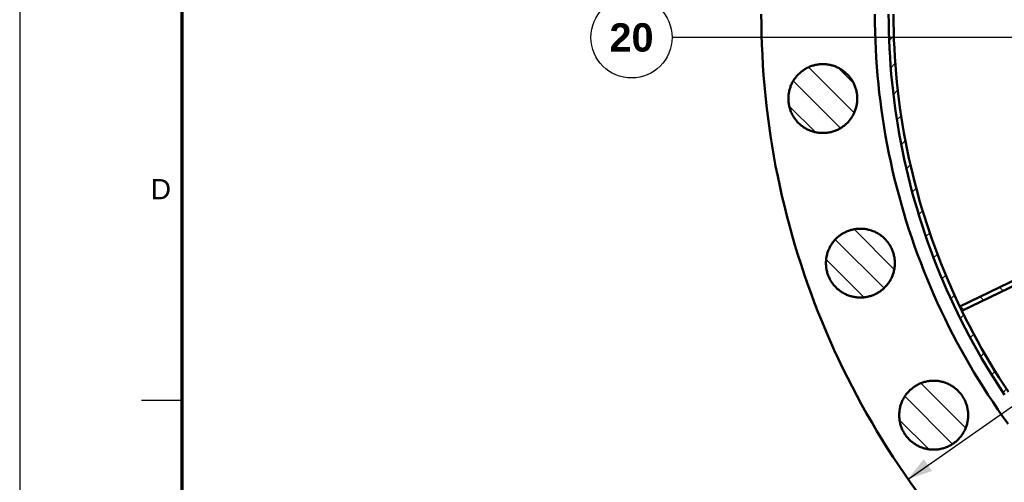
# Model space of a CAD drawing. Header units: millimetres. Extents: x 0 to 841, y 0 to 594.
# Tile 5 of 226: x 0 to 121, y 365 to 422. Entities that reach past the tile are written whole.
import ezdxf
from ezdxf.enums import TextEntityAlignment as Align

# ---------------------------------------------------------------- set-up
doc = ezdxf.new("R2010")
doc.units = ezdxf.units.MM
for name, color, linetype, lineweight in [('ACH', 7, 'CONTINUOUS', 13), ('COTA', 7, 'CONTINUOUS', 25), ('FINA', 7, 'CONTINUOUS', 25), ('MARCO', 7, 'CONTINUOUS', 70), ('TXT', 7, 'CONTINUOUS', 25), ('VIS', 7, 'CONTINUOUS', 50)]:
    doc.layers.add(name, color=color, linetype=linetype, lineweight=lineweight)
doc.styles.add('STD', font='LiberationSans-Regular.ttf')
doc.styles.add('STDB', font='LiberationSans-Bold.ttf')

msp = doc.modelspace()

# ---------------------------------------------------------------- hatches: boundary and pattern name
at = {"layer": 'ACH'}
h = msp.add_hatch(dxfattribs=at)
h.set_pattern_fill('ANSI31', scale=0.8)
h.paths.add_polyline_path([(275.74, 422.95), (275.73, 421.63), (275.7, 420.3), (275.65, 418.98), (275.57, 417.66), (275.48, 416.34), (275.37, 415.02), (275.23, 413.7), (275.08, 412.38), (274.9, 411.07), (274.7, 409.76), (274.49, 408.46), (274.25, 407.15), (273.99, 405.85), (273.71, 404.56), (273.41, 403.27), (273.09, 401.98), (272.75, 400.7), (272.39, 399.43), (272.01, 398.16), (271.61, 396.9), (271.2, 395.64), (270.76, 394.39), (270.3, 393.15), (269.82, 391.92), (269.32, 390.69), (268.81, 389.47), (268.27, 388.26), (267.72, 387.06), (267.14, 385.86), (266.55, 384.68), (265.94, 383.5), (265.31, 382.34), (264.67, 381.18), (264, 380.04), (263.32, 378.9), (262.62, 377.78), (261.9, 376.67), (261.16, 375.57), (260.41, 374.48), (259.64, 373.4), (258.85, 372.33), (258.05, 371.28), (257.23, 370.24), (256.39, 369.21), (255.54, 368.2), (254.68, 367.2), (253.79, 366.21), (252.89, 365.24), (251.98, 364.28), (251.05, 363.34), (250.11, 362.41), (249.15, 361.5), (248.18, 360.6), (247.19, 359.71), (246.19, 358.85), (245.18, 357.99), (244.15, 357.16), (243.11, 356.34), (242.06, 355.54), (240.99, 354.75), (239.91, 353.98), (238.82, 353.23), (237.72, 352.49), (236.61, 351.77), (235.49, 351.07), (234.35, 350.39), (233.21, 349.72), (232.05, 349.08), (230.89, 348.45), (229.71, 347.84), (228.53, 347.25), (227.33, 346.67), (226.13, 346.12), (224.92, 345.58), (223.7, 345.07), (222.47, 344.57), (221.24, 344.09), (220, 343.63), (218.75, 343.19), (217.49, 342.78), (216.23, 342.38), (214.96, 342), (213.69, 341.64), (212.41, 341.3), (211.12, 340.98), (209.83, 340.68), (208.54, 340.4), (207.24, 340.14), (205.93, 339.9), (204.63, 339.69), (203.32, 339.49), (202.01, 339.31), (200.69, 339.16), (199.37, 339.02), (198.05, 338.91), (196.73, 338.82), (195.41, 338.74), (194.09, 338.69), (192.76, 338.66), (191.44, 338.65), (190.12, 338.66), (188.79, 338.69), (187.47, 338.74), (186.15, 338.82), (184.83, 338.91), (183.51, 339.02), (182.19, 339.16), (180.88, 339.31), (179.56, 339.49), (178.25, 339.69), (176.95, 339.9), (175.64, 340.14), (174.35, 340.4), (173.05, 340.68), (171.76, 340.98), (170.48, 341.3), (169.2, 341.64), (167.92, 342), (166.65, 342.38), (165.39, 342.78), (164.13, 343.19), (162.89, 343.63), (161.64, 344.09), (160.41, 344.57), (159.18, 345.07), (157.96, 345.58), (156.75, 346.12), (155.55, 346.67), (154.35, 347.25), (153.17, 347.84), (151.99, 348.45), (150.83, 349.08), (149.67, 349.72), (148.53, 350.39), (147.39, 351.07), (146.27, 351.77), (145.16, 352.49), (144.06, 353.23), (142.97, 353.98), (141.89, 354.75), (140.83, 355.54), (139.77, 356.34), (138.73, 357.16), (137.71, 357.99), (136.69, 358.85), (135.69, 359.71), (134.71, 360.6), (133.73, 361.5), (132.78, 362.41), (131.83, 363.34), (130.9, 364.28), (129.99, 365.24), (129.09, 366.21), (128.21, 367.2), (127.34, 368.2), (126.49, 369.21), (125.65, 370.24), (124.83, 371.28), (124.03, 372.33), (123.24, 373.4), (122.47, 374.48), (121.72, 375.57), (120.98, 376.67), (120.26, 377.78), (119.56, 378.9), (118.88, 380.04), (118.22, 381.18), (117.57, 382.34), (116.94, 383.5), (116.33, 384.68), (115.74, 385.86), (115.16, 387.06), (114.61, 388.26), (114.07, 389.47), (113.56, 390.69), (113.06, 391.92), (112.58, 393.15), (112.12, 394.39), (111.69, 395.64), (111.27, 396.9), (110.87, 398.16), (110.49, 399.43), (110.13, 400.7), (109.79, 401.98), (109.47, 403.27), (109.17, 404.56), (108.89, 405.85), (108.63, 407.15), (108.4, 408.46), (108.18, 409.76), (107.98, 411.07), (107.81, 412.38), (107.65, 413.7), (107.51, 415.02), (107.4, 416.34), (107.31, 417.66), (107.23, 418.98), (107.18, 420.3), (107.15, 421.63), (107.14, 422.95), (107.15, 424.27), (107.18, 425.6), (107.23, 426.92), (107.31, 428.24), (107.4, 429.56), (107.51, 430.88), (107.65, 432.2), (107.81, 433.51), (107.98, 434.83), (108.18, 436.14), (108.4, 437.44), (108.63, 438.75), (108.89, 440.04), (109.17, 441.34), (109.47, 442.63), (109.79, 443.91), (110.13, 445.19), (110.49, 446.47), (110.87, 447.74), (111.27, 449), (111.69, 450.26), (112.12, 451.5), (112.58, 452.75), (113.06, 453.98), (113.56, 455.21), (114.07, 456.43), (114.61, 457.64), (115.16, 458.84), (115.74, 460.04), (116.33, 461.22), (116.94, 462.4), (117.57, 463.56), (118.22, 464.72), (118.88, 465.86), (119.56, 467), (120.26, 468.12), (120.98, 469.23), (121.72, 470.33), (122.47, 471.42), (123.24, 472.5), (124.03, 473.56), (124.83, 474.62), (125.65, 475.66), (126.49, 476.68), (127.34, 477.7), (128.21, 478.7), (129.09, 479.68), (129.99, 480.66), (130.9, 481.61), (131.83, 482.56), (132.78, 483.49), (133.73, 484.4), (134.71, 485.3), (135.69, 486.18), (136.69, 487.05), (137.71, 487.9), (138.73, 488.74), (139.77, 489.56), (140.83, 490.36), (141.89, 491.15), (142.97, 491.92), (144.06, 492.67), (145.16, 493.41), (146.27, 494.13), (147.39, 494.83), (148.53, 495.51), (149.67, 496.17), (150.83, 496.82), (151.99, 497.45), (153.17, 498.06), (154.35, 498.65), (155.55, 499.23), (156.75, 499.78), (157.96, 500.32), (159.18, 500.83), (160.41, 501.33), (161.64, 501.81), (162.89, 502.27), (164.13, 502.7), (165.39, 503.12), (166.65, 503.52), (167.92, 503.9), (169.2, 504.26), (170.48, 504.6), (171.76, 504.92), (173.05, 505.22), (174.35, 505.5), (175.64, 505.76), (176.95, 505.99), (178.25, 506.21), (179.56, 506.41), (180.88, 506.58), (182.19, 506.74), (183.51, 506.88), (184.83, 506.99), (186.15, 507.08), (187.47, 507.16), (188.79, 507.21), (190.12, 507.24), (191.44, 507.25), (192.76, 507.24), (194.09, 507.21), (195.41, 507.16), (196.73, 507.08), (198.05, 506.99), (199.37, 506.88), (200.69, 506.74), (202.01, 506.58), (203.32, 506.41), (204.63, 506.21), (205.93, 505.99), (207.24, 505.76), (208.54, 505.5), (209.83, 505.22), (211.12, 504.92), (212.41, 504.6), (213.69, 504.26), (214.96, 503.9), (216.23, 503.52), (217.49, 503.12), (218.75, 502.7), (220, 502.27), (221.24, 501.81), (222.47, 501.33), (223.7, 500.83), (224.92, 500.32), (226.13, 499.78), (227.33, 499.23), (228.53, 498.65), (229.71, 498.06), (230.89, 497.45), (232.05, 496.82), (233.21, 496.17), (234.35, 495.51), (235.49, 494.83), (236.61, 494.13), (237.72, 493.41), (238.82, 492.67), (239.91, 491.92), (240.99, 491.15), (242.06, 490.36), (243.11, 489.56), (244.15, 488.74), (245.18, 487.9), (246.19, 487.05), (247.19, 486.18), (248.18, 485.3), (249.15, 484.4), (250.11, 483.49), (251.05, 482.56), (251.98, 481.61), (252.89, 480.66), (253.79, 479.68), (254.68, 478.7), (255.54, 477.7), (256.39, 476.68), (257.23, 475.66), (258.05, 474.62), (258.85, 473.56), (259.64, 472.5), (260.41, 471.42), (261.16, 470.33), (261.9, 469.23), (262.62, 468.12), (263.32, 467), (264, 465.86), (264.67, 464.72), (265.31, 463.56), (265.94, 462.4), (266.55, 461.22), (267.14, 460.04), (267.72, 458.84), (268.27, 457.64), (268.81, 456.43), (269.32, 455.21), (269.82, 453.98), (270.3, 452.75), (270.76, 451.5), (271.2, 450.26), (271.61, 449), (272.01, 447.74), (272.39, 446.47), (272.75, 445.19), (273.09, 443.91), (273.41, 442.63), (273.71, 441.34), (273.99, 440.04), (274.25, 438.75), (274.49, 437.44), (274.7, 436.14), (274.9, 434.83), (275.08, 433.51), (275.23, 432.2), (275.37, 430.88), (275.48, 429.56), (275.57, 428.24), (275.65, 426.92), (275.7, 425.6), (275.73, 424.27)])
h.paths.add_polyline_path([(275.14, 422.95), (275.13, 424.26), (275.1, 425.58), (275.05, 426.89), (274.98, 428.2), (274.88, 429.52), (274.77, 430.83), (274.64, 432.13), (274.48, 433.44), (274.31, 434.74), (274.11, 436.04), (273.89, 437.34), (273.66, 438.63), (273.4, 439.92), (273.12, 441.21), (272.83, 442.49), (272.51, 443.76), (272.17, 445.04), (271.82, 446.3), (271.44, 447.56), (271.04, 448.81), (270.63, 450.06), (270.19, 451.3), (269.74, 452.54), (269.26, 453.76), (268.77, 454.98), (268.26, 456.19), (267.73, 457.39), (267.17, 458.59), (266.61, 459.77), (266.02, 460.95), (265.41, 462.11), (264.79, 463.27), (264.15, 464.42), (263.48, 465.56), (262.81, 466.68), (262.11, 467.8), (261.4, 468.9), (260.67, 470), (259.92, 471.08), (259.16, 472.15), (258.37, 473.2), (257.58, 474.25), (256.76, 475.28), (255.93, 476.3), (255.09, 477.31), (254.22, 478.3), (253.35, 479.28), (252.46, 480.25), (251.55, 481.2), (250.63, 482.13), (249.69, 483.06), (248.74, 483.96), (247.77, 484.86), (246.79, 485.73), (245.8, 486.6), (244.79, 487.44), (243.77, 488.27), (242.74, 489.09), (241.7, 489.88), (240.64, 490.66), (239.57, 491.43), (238.49, 492.18), (237.39, 492.91), (236.29, 493.62), (235.17, 494.32), (234.05, 494.99), (232.91, 495.65), (231.76, 496.3), (230.61, 496.92), (229.44, 497.53), (228.26, 498.11), (227.08, 498.68), (225.88, 499.23), (224.68, 499.77), (223.47, 500.28), (222.25, 500.77), (221.03, 501.25), (219.79, 501.7), (218.55, 502.14), (217.31, 502.55), (216.05, 502.95), (214.79, 503.33), (213.53, 503.68), (212.26, 504.02), (210.98, 504.34), (209.7, 504.63), (208.41, 504.91), (207.12, 505.17), (205.83, 505.4), (204.53, 505.62), (203.23, 505.81), (201.93, 505.99), (200.63, 506.14), (199.32, 506.28), (198.01, 506.39), (196.7, 506.48), (195.38, 506.56), (194.07, 506.61), (192.76, 506.64), (191.44, 506.65), (190.13, 506.64), (188.81, 506.61), (187.5, 506.56), (186.19, 506.48), (184.87, 506.39), (183.56, 506.28), (182.26, 506.14), (180.95, 505.99), (179.65, 505.81), (178.35, 505.62), (177.05, 505.4), (175.76, 505.17), (174.47, 504.91), (173.18, 504.63), (171.9, 504.34), (170.63, 504.02), (169.35, 503.68), (168.09, 503.33), (166.83, 502.95), (165.58, 502.55), (164.33, 502.14), (163.09, 501.7), (161.85, 501.25), (160.63, 500.77), (159.41, 500.28), (158.2, 499.77), (157, 499.23), (155.8, 498.68), (154.62, 498.11), (153.44, 497.53), (152.27, 496.92), (151.12, 496.3), (149.97, 495.65), (148.83, 494.99), (147.71, 494.32), (146.59, 493.62), (145.49, 492.91), (144.39, 492.18), (143.31, 491.43), (142.24, 490.66), (141.19, 489.88), (140.14, 489.09), (139.11, 488.27), (138.09, 487.44), (137.08, 486.6), (136.09, 485.73), (135.11, 484.86), (134.14, 483.96), (133.19, 483.06), (132.26, 482.13), (131.33, 481.2), (130.43, 480.25), (129.53, 479.28), (128.66, 478.3), (127.79, 477.31), (126.95, 476.3), (126.12, 475.28), (125.3, 474.25), (124.51, 473.2), (123.73, 472.15), (122.96, 471.08), (122.21, 470), (121.48, 468.9), (120.77, 467.8), (120.07, 466.68), (119.4, 465.56), (118.74, 464.42), (118.09, 463.27), (117.47, 462.11), (116.86, 460.95), (116.28, 459.77), (115.71, 458.59), (115.16, 457.39), (114.62, 456.19), (114.11, 454.98), (113.62, 453.76), (113.14, 452.54), (112.69, 451.3), (112.25, 450.06), (111.84, 448.81), (111.44, 447.56), (111.06, 446.3), (110.71, 445.04), (110.37, 443.76), (110.05, 442.49), (109.76, 441.21), (109.48, 439.92), (109.22, 438.63), (108.99, 437.34), (108.77, 436.04), (108.58, 434.74), (108.4, 433.44), (108.25, 432.13), (108.11, 430.83), (108, 429.52), (107.91, 428.2), (107.83, 426.89), (107.78, 425.58), (107.75, 424.26), (107.74, 422.95), (107.75, 421.63), (107.78, 420.32), (107.83, 419.01), (107.91, 417.69), (108, 416.38), (108.11, 415.07), (108.25, 413.76), (108.4, 412.46), (108.58, 411.16), (108.77, 409.86), (108.99, 408.56), (109.22, 407.27), (109.48, 405.98), (109.76, 404.69), (110.05, 403.41), (110.37, 402.13), (110.71, 400.86), (111.06, 399.6), (111.44, 398.34), (111.84, 397.08), (112.25, 395.84), (112.69, 394.6), (113.14, 393.36), (113.62, 392.14), (114.11, 390.92), (114.62, 389.71), (115.16, 388.51), (115.71, 387.31), (116.28, 386.13), (116.86, 384.95), (117.47, 383.78), (118.09, 382.63), (118.74, 381.48), (119.4, 380.34), (120.07, 379.22), (120.77, 378.1), (121.48, 377), (122.21, 375.9), (122.96, 374.82), (123.73, 373.75), (124.51, 372.69), (125.3, 371.65), (126.12, 370.62), (126.95, 369.6), (127.79, 368.59), (128.66, 367.6), (129.53, 366.62), (130.43, 365.65), (131.33, 364.7), (132.26, 363.76), (133.19, 362.84), (134.14, 361.93), (135.11, 361.04), (136.09, 360.16), (137.08, 359.3), (138.09, 358.46), (139.11, 357.63), (140.14, 356.81), (141.19, 356.02), (142.24, 355.23), (143.31, 354.47), (144.39, 353.72), (145.49, 352.99), (146.59, 352.28), (147.71, 351.58), (148.83, 350.91), (149.97, 350.24), (151.12, 349.6), (152.27, 348.98), (153.44, 348.37), (154.62, 347.78), (155.8, 347.22), (157, 346.66), (158.2, 346.13), (159.41, 345.62), (160.63, 345.13), (161.85, 344.65), (163.09, 344.2), (164.33, 343.76), (165.58, 343.35), (166.83, 342.95), (168.09, 342.57), (169.35, 342.22), (170.63, 341.88), (171.9, 341.56), (173.18, 341.27), (174.47, 340.99), (175.76, 340.73), (177.05, 340.5), (178.35, 340.28), (179.65, 340.08), (180.95, 339.91), (182.26, 339.75), (183.56, 339.62), (184.87, 339.51), (186.19, 339.41), (187.5, 339.34), (188.81, 339.29), (190.13, 339.26), (191.44, 339.25), (192.76, 339.26), (194.07, 339.29), (195.38, 339.34), (196.7, 339.41), (198.01, 339.51), (199.32, 339.62), (200.63, 339.75), (201.93, 339.91), (203.23, 340.08), (204.53, 340.28), (205.83, 340.5), (207.12, 340.73), (208.41, 340.99), (209.7, 341.27), (210.98, 341.56), (212.26, 341.88), (213.53, 342.22), (214.79, 342.57), (216.05, 342.95), (217.31, 343.35), (218.55, 343.76), (219.79, 344.2), (221.03, 344.65), (222.25, 345.13), (223.47, 345.62), (224.68, 346.13), (225.88, 346.66), (227.08, 347.22), (228.26, 347.78), (229.44, 348.37), (230.61, 348.98), (231.76, 349.6), (232.91, 350.24), (234.05, 350.91), (235.17, 351.58), (236.29, 352.28), (237.39, 352.99), (238.49, 353.72), (239.57, 354.47), (240.64, 355.23), (241.7, 356.02), (242.74, 356.81), (243.77, 357.63), (244.79, 358.46), (245.8, 359.3), (246.79, 360.16), (247.77, 361.04), (248.74, 361.93), (249.69, 362.84), (250.63, 363.76), (251.55, 364.7), (252.46, 365.65), (253.35, 366.62), (254.22, 367.6), (255.09, 368.59), (255.93, 369.6), (256.76, 370.62), (257.58, 371.65), (258.37, 372.69), (259.16, 373.75), (259.92, 374.82), (260.67, 375.9), (261.4, 377), (262.11, 378.1), (262.81, 379.22), (263.48, 380.34), (264.15, 381.48), (264.79, 382.63), (265.41, 383.78), (266.02, 384.95), (266.61, 386.13), (267.17, 387.31), (267.73, 388.51), (268.26, 389.71), (268.77, 390.92), (269.26, 392.14), (269.74, 393.36), (270.19, 394.6), (270.63, 395.84), (271.04, 397.08), (271.44, 398.34), (271.82, 399.6), (272.17, 400.86), (272.51, 402.13), (272.83, 403.41), (273.12, 404.69), (273.4, 405.98), (273.66, 407.27), (273.89, 408.56), (274.11, 409.86), (274.31, 411.16), (274.48, 412.46), (274.64, 413.76), (274.77, 415.07), (274.88, 416.38), (274.98, 417.69), (275.05, 419.01), (275.1, 420.32), (275.13, 421.63)], flags=16)
h = msp.add_hatch(dxfattribs=at)
h.set_pattern_fill('ANSI31', scale=0.8, angle=90)
h.paths.add_polyline_path([(103.28, 412.54), (103.27, 412.42), (103.27, 412.3), (103.26, 412.18), (103.25, 412.06), (103.23, 411.94), (103.21, 411.82), (103.19, 411.7), (103.17, 411.58), (103.14, 411.47), (103.11, 411.35), (103.07, 411.23), (103.03, 411.12), (102.99, 411.01), (102.95, 410.9), (102.9, 410.79), (102.85, 410.68), (102.79, 410.57), (102.74, 410.46), (102.68, 410.36), (102.61, 410.26), (102.55, 410.16), (102.48, 410.06), (102.41, 409.96), (102.33, 409.87), (102.26, 409.77), (102.18, 409.68), (102.09, 409.6), (102.01, 409.51), (101.92, 409.43), (101.83, 409.35), (101.74, 409.27), (101.65, 409.19), (101.55, 409.12), (101.45, 409.05), (101.36, 408.98), (101.25, 408.92), (101.15, 408.86), (101.05, 408.8), (100.94, 408.74), (100.83, 408.69), (100.72, 408.64), (100.61, 408.59), (100.5, 408.55), (100.38, 408.51), (100.27, 408.47), (100.15, 408.44), (100.04, 408.41), (99.92, 408.38), (99.8, 408.36), (99.68, 408.34), (99.57, 408.32), (99.45, 408.31), (99.33, 408.3), (99.21, 408.29), (99.09, 408.29), (98.97, 408.29), (98.85, 408.29), (98.72, 408.3), (98.61, 408.31), (98.49, 408.32), (98.37, 408.34), (98.25, 408.36), (98.13, 408.38), (98.01, 408.41), (97.9, 408.44), (97.78, 408.47), (97.67, 408.51), (97.55, 408.55), (97.44, 408.59), (97.33, 408.64), (97.22, 408.69), (97.11, 408.74), (97.01, 408.8), (96.9, 408.86), (96.8, 408.92), (96.7, 408.98), (96.6, 409.05), (96.5, 409.12), (96.4, 409.19), (96.31, 409.27), (96.22, 409.35), (96.13, 409.43), (96.04, 409.51), (95.96, 409.6), (95.88, 409.68), (95.8, 409.77), (95.72, 409.87), (95.64, 409.96), (95.57, 410.06), (95.5, 410.16), (95.44, 410.26), (95.38, 410.36), (95.32, 410.46), (95.26, 410.57), (95.2, 410.68), (95.15, 410.79), (95.1, 410.9), (95.06, 411.01), (95.02, 411.12), (94.98, 411.23), (94.94, 411.35), (94.91, 411.47), (94.88, 411.58), (94.86, 411.7), (94.84, 411.82), (94.82, 411.94), (94.8, 412.06), (94.79, 412.18), (94.78, 412.3), (94.78, 412.42), (94.78, 412.54), (94.78, 412.66), (94.78, 412.78), (94.79, 412.9), (94.8, 413.02), (94.82, 413.14), (94.84, 413.25), (94.86, 413.37), (94.88, 413.49), (94.91, 413.61), (94.94, 413.72), (94.98, 413.84), (95.02, 413.95), (95.06, 414.07), (95.1, 414.18), (95.15, 414.29), (95.2, 414.4), (95.26, 414.5), (95.32, 414.61), (95.38, 414.71), (95.44, 414.82), (95.5, 414.92), (95.57, 415.02), (95.64, 415.11), (95.72, 415.21), (95.8, 415.3), (95.88, 415.39), (95.96, 415.48), (96.04, 415.56), (96.13, 415.65), (96.22, 415.73), (96.31, 415.81), (96.4, 415.88), (96.5, 415.95), (96.6, 416.02), (96.7, 416.09), (96.8, 416.16), (96.9, 416.22), (97.01, 416.28), (97.11, 416.33), (97.22, 416.38), (97.33, 416.43), (97.44, 416.48), (97.55, 416.52), (97.67, 416.56), (97.78, 416.6), (97.9, 416.63), (98.01, 416.66), (98.13, 416.69), (98.25, 416.71), (98.37, 416.74), (98.49, 416.75), (98.61, 416.77), (98.72, 416.78), (98.85, 416.78), (98.97, 416.79), (99.09, 416.79), (99.21, 416.78), (99.33, 416.78), (99.45, 416.77), (99.57, 416.75), (99.68, 416.74), (99.8, 416.71), (99.92, 416.69), (100.04, 416.66), (100.15, 416.63), (100.27, 416.6), (100.38, 416.56), (100.5, 416.52), (100.61, 416.48), (100.72, 416.43), (100.83, 416.38), (100.94, 416.33), (101.05, 416.28), (101.15, 416.22), (101.25, 416.16), (101.36, 416.09), (101.45, 416.02), (101.55, 415.95), (101.65, 415.88), (101.74, 415.81), (101.83, 415.73), (101.92, 415.65), (102.01, 415.56), (102.09, 415.48), (102.18, 415.39), (102.26, 415.3), (102.33, 415.21), (102.41, 415.11), (102.48, 415.02), (102.55, 414.92), (102.61, 414.82), (102.68, 414.71), (102.74, 414.61), (102.79, 414.5), (102.85, 414.4), (102.9, 414.29), (102.95, 414.18), (102.99, 414.07), (103.03, 413.95), (103.07, 413.84), (103.11, 413.72), (103.14, 413.61), (103.17, 413.49), (103.19, 413.37), (103.21, 413.25), (103.23, 413.14), (103.25, 413.02), (103.26, 412.9), (103.27, 412.78), (103.27, 412.66), (103.28, 412.54)])
h = msp.add_hatch(dxfattribs=at)
h.set_pattern_fill('ANSI31', scale=0.8, angle=90)
h.paths.add_polyline_path([(115.9, 386.9), (137.88, 397.49), (138.14, 396.95), (116.16, 386.36), (116.13, 386.43), (116.09, 386.5), (116.06, 386.57), (116.03, 386.63), (116, 386.7), (115.96, 386.77), (115.93, 386.84), (115.9, 386.9)])
h = msp.add_hatch(dxfattribs=at)
h.set_pattern_fill('ANSI31', scale=0.8, angle=90)
h.paths.add_polyline_path([(107.91, 392.23), (107.91, 392.11), (107.9, 391.99), (107.89, 391.87), (107.88, 391.75), (107.87, 391.63), (107.85, 391.52), (107.83, 391.4), (107.8, 391.28), (107.77, 391.16), (107.74, 391.05), (107.71, 390.93), (107.67, 390.82), (107.63, 390.7), (107.58, 390.59), (107.53, 390.48), (107.48, 390.37), (107.43, 390.27), (107.37, 390.16), (107.31, 390.06), (107.25, 389.95), (107.18, 389.85), (107.11, 389.75), (107.04, 389.66), (106.97, 389.56), (106.89, 389.47), (106.81, 389.38), (106.73, 389.29), (106.64, 389.21), (106.56, 389.12), (106.47, 389.04), (106.38, 388.96), (106.28, 388.89), (106.19, 388.82), (106.09, 388.75), (105.99, 388.68), (105.89, 388.61), (105.78, 388.55), (105.68, 388.49), (105.57, 388.44), (105.46, 388.39), (105.36, 388.34), (105.24, 388.29), (105.13, 388.25), (105.02, 388.21), (104.9, 388.17), (104.79, 388.14), (104.67, 388.11), (104.55, 388.08), (104.44, 388.06), (104.32, 388.03), (104.2, 388.02), (104.08, 388), (103.96, 387.99), (103.84, 387.99), (103.72, 387.98), (103.6, 387.98), (103.48, 387.99), (103.36, 387.99), (103.24, 388), (103.12, 388.02), (103, 388.03), (102.88, 388.06), (102.76, 388.08), (102.65, 388.11), (102.53, 388.14), (102.42, 388.17), (102.3, 388.21), (102.19, 388.25), (102.07, 388.29), (101.96, 388.34), (101.85, 388.39), (101.75, 388.44), (101.64, 388.49), (101.53, 388.55), (101.43, 388.61), (101.33, 388.68), (101.23, 388.75), (101.13, 388.82), (101.04, 388.89), (100.94, 388.96), (100.85, 389.04), (100.76, 389.12), (100.68, 389.21), (100.59, 389.29), (100.51, 389.38), (100.43, 389.47), (100.35, 389.56), (100.28, 389.66), (100.21, 389.75), (100.14, 389.85), (100.07, 389.95), (100.01, 390.06), (99.95, 390.16), (99.89, 390.27), (99.84, 390.37), (99.79, 390.48), (99.74, 390.59), (99.69, 390.7), (99.65, 390.82), (99.61, 390.93), (99.58, 391.05), (99.55, 391.16), (99.52, 391.28), (99.49, 391.4), (99.47, 391.52), (99.45, 391.63), (99.44, 391.75), (99.42, 391.87), (99.42, 391.99), (99.41, 392.11), (99.41, 392.23), (99.41, 392.35), (99.42, 392.47), (99.42, 392.59), (99.44, 392.71), (99.45, 392.83), (99.47, 392.95), (99.49, 393.07), (99.52, 393.19), (99.55, 393.3), (99.58, 393.42), (99.61, 393.54), (99.65, 393.65), (99.69, 393.76), (99.74, 393.87), (99.79, 393.98), (99.84, 394.09), (99.89, 394.2), (99.95, 394.31), (100.01, 394.41), (100.07, 394.51), (100.14, 394.61), (100.21, 394.71), (100.28, 394.81), (100.35, 394.9), (100.43, 395), (100.51, 395.09), (100.59, 395.17), (100.68, 395.26), (100.76, 395.34), (100.85, 395.42), (100.94, 395.5), (101.04, 395.58), (101.13, 395.65), (101.23, 395.72), (101.33, 395.79), (101.43, 395.85), (101.53, 395.91), (101.64, 395.97), (101.75, 396.03), (101.85, 396.08), (101.96, 396.13), (102.07, 396.18), (102.19, 396.22), (102.3, 396.26), (102.42, 396.3), (102.53, 396.33), (102.65, 396.36), (102.76, 396.39), (102.88, 396.41), (103, 396.43), (103.12, 396.45), (103.24, 396.46), (103.36, 396.47), (103.48, 396.48), (103.6, 396.48), (103.72, 396.48), (103.84, 396.48), (103.96, 396.47), (104.08, 396.46), (104.2, 396.45), (104.32, 396.43), (104.44, 396.41), (104.55, 396.39), (104.67, 396.36), (104.79, 396.33), (104.9, 396.3), (105.02, 396.26), (105.13, 396.22), (105.24, 396.18), (105.36, 396.13), (105.46, 396.08), (105.57, 396.03), (105.68, 395.97), (105.78, 395.91), (105.89, 395.85), (105.99, 395.79), (106.09, 395.72), (106.19, 395.65), (106.28, 395.58), (106.38, 395.5), (106.47, 395.42), (106.56, 395.34), (106.64, 395.26), (106.73, 395.17), (106.81, 395.09), (106.89, 395), (106.97, 394.9), (107.04, 394.81), (107.11, 394.71), (107.18, 394.61), (107.25, 394.51), (107.31, 394.41), (107.37, 394.31), (107.43, 394.2), (107.48, 394.09), (107.53, 393.98), (107.58, 393.87), (107.63, 393.76), (107.67, 393.65), (107.71, 393.54), (107.74, 393.42), (107.77, 393.3), (107.8, 393.19), (107.83, 393.07), (107.85, 392.95), (107.87, 392.83), (107.88, 392.71), (107.89, 392.59), (107.9, 392.47), (107.91, 392.35)])
h = msp.add_hatch(dxfattribs=at)
h.set_pattern_fill('ANSI31', scale=0.8, angle=90)
h.paths.add_polyline_path([(116.95, 373.47), (116.94, 373.35), (116.94, 373.23), (116.93, 373.11), (116.92, 372.99), (116.9, 372.87), (116.88, 372.75), (116.86, 372.63), (116.84, 372.52), (116.81, 372.4), (116.78, 372.28), (116.74, 372.17), (116.7, 372.05), (116.66, 371.94), (116.62, 371.83), (116.57, 371.72), (116.52, 371.61), (116.46, 371.5), (116.41, 371.4), (116.35, 371.29), (116.28, 371.19), (116.22, 371.09), (116.15, 370.99), (116.08, 370.89), (116, 370.8), (115.93, 370.71), (115.85, 370.62), (115.76, 370.53), (115.68, 370.44), (115.59, 370.36), (115.5, 370.28), (115.41, 370.2), (115.32, 370.13), (115.22, 370.05), (115.12, 369.98), (115.03, 369.92), (114.92, 369.85), (114.82, 369.79), (114.72, 369.73), (114.61, 369.68), (114.5, 369.62), (114.39, 369.57), (114.28, 369.53), (114.17, 369.48), (114.05, 369.44), (113.94, 369.41), (113.82, 369.37), (113.71, 369.34), (113.59, 369.32), (113.47, 369.29), (113.35, 369.27), (113.24, 369.25), (113.12, 369.24), (113, 369.23), (112.88, 369.22), (112.76, 369.22), (112.64, 369.22), (112.51, 369.22), (112.39, 369.23), (112.28, 369.24), (112.16, 369.25), (112.04, 369.27), (111.92, 369.29), (111.8, 369.32), (111.68, 369.34), (111.57, 369.37), (111.45, 369.41), (111.34, 369.44), (111.22, 369.48), (111.11, 369.53), (111, 369.57), (110.89, 369.62), (110.78, 369.68), (110.68, 369.73), (110.57, 369.79), (110.47, 369.85), (110.37, 369.92), (110.27, 369.98), (110.17, 370.05), (110.07, 370.13), (109.98, 370.2), (109.89, 370.28), (109.8, 370.36), (109.71, 370.44), (109.63, 370.53), (109.55, 370.62), (109.47, 370.71), (109.39, 370.8), (109.31, 370.89), (109.24, 370.99), (109.17, 371.09), (109.11, 371.19), (109.05, 371.29), (108.99, 371.4), (108.93, 371.5), (108.87, 371.61), (108.82, 371.72), (108.77, 371.83), (108.73, 371.94), (108.69, 372.05), (108.65, 372.17), (108.61, 372.28), (108.58, 372.4), (108.55, 372.52), (108.53, 372.63), (108.51, 372.75), (108.49, 372.87), (108.47, 372.99), (108.46, 373.11), (108.45, 373.23), (108.45, 373.35), (108.45, 373.47), (108.45, 373.59), (108.45, 373.71), (108.46, 373.83), (108.47, 373.95), (108.49, 374.07), (108.51, 374.19), (108.53, 374.31), (108.55, 374.42), (108.58, 374.54), (108.61, 374.66), (108.65, 374.77), (108.69, 374.89), (108.73, 375), (108.77, 375.11), (108.82, 375.22), (108.87, 375.33), (108.93, 375.44), (108.99, 375.54), (109.05, 375.65), (109.11, 375.75), (109.17, 375.85), (109.24, 375.95), (109.31, 376.05), (109.39, 376.14), (109.47, 376.23), (109.55, 376.32), (109.63, 376.41), (109.71, 376.5), (109.8, 376.58), (109.89, 376.66), (109.98, 376.74), (110.07, 376.81), (110.17, 376.89), (110.27, 376.96), (110.37, 377.02), (110.47, 377.09), (110.57, 377.15), (110.68, 377.21), (110.78, 377.27), (110.89, 377.32), (111, 377.37), (111.11, 377.41), (111.22, 377.46), (111.34, 377.5), (111.45, 377.53), (111.57, 377.57), (111.68, 377.6), (111.8, 377.62), (111.92, 377.65), (112.04, 377.67), (112.16, 377.69), (112.28, 377.7), (112.39, 377.71), (112.51, 377.72), (112.64, 377.72), (112.76, 377.72), (112.88, 377.72), (113, 377.71), (113.12, 377.7), (113.24, 377.69), (113.35, 377.67), (113.47, 377.65), (113.59, 377.62), (113.71, 377.6), (113.82, 377.57), (113.94, 377.53), (114.05, 377.5), (114.17, 377.46), (114.28, 377.41), (114.39, 377.37), (114.5, 377.32), (114.61, 377.27), (114.72, 377.21), (114.82, 377.15), (114.92, 377.09), (115.03, 377.02), (115.12, 376.96), (115.22, 376.89), (115.32, 376.81), (115.41, 376.74), (115.5, 376.66), (115.59, 376.58), (115.68, 376.5), (115.76, 376.41), (115.85, 376.32), (115.93, 376.23), (116, 376.14), (116.08, 376.05), (116.15, 375.95), (116.22, 375.85), (116.28, 375.75), (116.35, 375.65), (116.41, 375.54), (116.46, 375.44), (116.52, 375.33), (116.57, 375.22), (116.62, 375.11), (116.66, 375), (116.7, 374.89), (116.74, 374.77), (116.78, 374.66), (116.81, 374.54), (116.84, 374.42), (116.86, 374.31), (116.88, 374.19), (116.9, 374.07), (116.92, 373.95), (116.93, 373.83), (116.94, 373.71), (116.94, 373.59)])

# ---------------------------------------------------------------- linework, layer by layer
at = {"layer": 'COTA'}
for p, q in [((109.53, 365.59), (294.65, 495.22)), ((198.37, 420.08), (80.44, 420.08))]:
    msp.add_line(p, q, dxfattribs=at)
msp.add_solid([(109.53, 365.59), (112.5, 366.58), (111.47, 368.05)], dxfattribs=at)
at = {"layer": 'FINA'}
msp.add_line((20, 375.27), (15, 375.27), dxfattribs=at)
msp.add_lwpolyline([(0, 0), (841, 0), (841, 594), (0, 594)], close=True, dxfattribs=at)
msp.add_circle((75.44, 420.08), 5, dxfattribs=at)
at = {"layer": 'MARCO'}
msp.add_lwpolyline([(20, 10), (831, 10), (831, 584), (20, 584)], close=True, dxfattribs=at)
at = {"layer": 'VIS'}
for points in [[(91.44, 422.95), (91.45, 421.69), (91.47, 420.44), (91.51, 419.18), (91.57, 417.92), (91.64, 416.67), (91.72, 415.42), (91.83, 414.16), (91.95, 412.91), (92.08, 411.66), (92.23, 410.42), (92.39, 409.17), (92.58, 407.93), (92.77, 406.69), (92.98, 405.45), (93.21, 404.21), (93.46, 402.98), (93.71, 401.75), (93.99, 400.52), (94.28, 399.3), (94.58, 398.08), (94.9, 396.87), (95.24, 395.65), (95.59, 394.45), (95.95, 393.25), (96.34, 392.05), (96.73, 390.85), (97.14, 389.67), (97.57, 388.48), (98.01, 387.31), (98.46, 386.14), (98.93, 384.97), (99.42, 383.81), (99.92, 382.66), (100.43, 381.51), (100.96, 380.37), (101.5, 379.24), (102.06, 378.11), (102.63, 376.99), (103.21, 375.88), (103.81, 374.77), (104.42, 373.68), (105.05, 372.59), (105.69, 371.51), (106.34, 370.43), (107.01, 369.37), (107.69, 368.31), (108.38, 367.26), (109.09, 366.22), (109.81, 365.19), (110.54, 364.17)], [(105.44, 422.95), (105.45, 421.87), (105.47, 420.79), (105.5, 419.71), (105.55, 418.63), (105.61, 417.55), (105.69, 416.47), (105.77, 415.39), (105.87, 414.32), (105.99, 413.24), (106.12, 412.17), (106.26, 411.1), (106.42, 410.03), (106.59, 408.96), (106.77, 407.9), (106.96, 406.83), (107.17, 405.77), (107.4, 404.72), (107.63, 403.66), (107.88, 402.61), (108.14, 401.56), (108.42, 400.52), (108.71, 399.48), (109.01, 398.44), (109.32, 397.4), (109.65, 396.37), (109.99, 395.35), (110.34, 394.33), (110.71, 393.31), (111.09, 392.3), (111.48, 391.29), (111.88, 390.29), (112.3, 389.29), (112.73, 388.3), (113.17, 387.31), (113.63, 386.33), (114.09, 385.36), (114.57, 384.39), (115.06, 383.43), (115.56, 382.47), (116.08, 381.52), (116.6, 380.57), (117.14, 379.64), (117.69, 378.71), (118.26, 377.78), (118.83, 376.87), (119.41, 375.96), (120.01, 375.06), (120.62, 374.16), (121.24, 373.28), (121.87, 372.4)], [(121.42, 376), (120.84, 376.89), (120.26, 377.78), (119.7, 378.68), (119.15, 379.58), (118.61, 380.49), (118.08, 381.41), (117.57, 382.34), (117.06, 383.27), (116.57, 384.21), (116.09, 385.15), (115.62, 386.1), (115.16, 387.06), (114.72, 388.02), (114.29, 388.98), (113.87, 389.96), (113.46, 390.93), (113.06, 391.92), (112.68, 392.9), (112.31, 393.9), (111.95, 394.89), (111.6, 395.89), (111.27, 396.9), (110.95, 397.91), (110.64, 398.92), (110.34, 399.94), (110.06, 400.96), (109.79, 401.98), (109.53, 403.01), (109.29, 404.04), (109.06, 405.08), (108.84, 406.11), (108.63, 407.15), (108.44, 408.19), (108.26, 409.24), (108.1, 410.29), (107.94, 411.33), (107.81, 412.38), (107.68, 413.44), (107.57, 414.49), (107.47, 415.54), (107.38, 416.6), (107.31, 417.66), (107.25, 418.71), (107.2, 419.77), (107.17, 420.83), (107.15, 421.89), (107.14, 422.95)], [(121.92, 376.34), (121.34, 377.22), (120.77, 378.1), (120.21, 378.99), (119.67, 379.89), (119.13, 380.8), (118.61, 381.71), (118.09, 382.63), (117.59, 383.55), (117.1, 384.48), (116.63, 385.42), (116.16, 386.36), (115.71, 387.31), (115.26, 388.27), (114.83, 389.23), (114.42, 390.19), (114.01, 391.16), (113.62, 392.14), (113.24, 393.12), (112.87, 394.1), (112.51, 395.09), (112.17, 396.09), (111.84, 397.08), (111.52, 398.09), (111.21, 399.09), (110.92, 400.1), (110.64, 401.12), (110.37, 402.13), (110.12, 403.15), (109.87, 404.18), (109.64, 405.2), (109.43, 406.23), (109.22, 407.27), (109.03, 408.3), (108.86, 409.34), (108.69, 410.38), (108.54, 411.42), (108.4, 412.46), (108.28, 413.5), (108.16, 414.55), (108.06, 415.6), (107.98, 416.64), (107.91, 417.69), (107.85, 418.74), (107.8, 419.79), (107.77, 420.85), (107.75, 421.9), (107.74, 422.95)], [(103.28, 412.54), (103.27, 412.42), (103.27, 412.3), (103.26, 412.18), (103.25, 412.06), (103.23, 411.94), (103.21, 411.82), (103.19, 411.7), (103.17, 411.58), (103.14, 411.47), (103.11, 411.35), (103.07, 411.23), (103.03, 411.12), (102.99, 411.01), (102.95, 410.9), (102.9, 410.79), (102.85, 410.68), (102.79, 410.57), (102.74, 410.46), (102.68, 410.36), (102.61, 410.26), (102.55, 410.16), (102.48, 410.06), (102.41, 409.96), (102.33, 409.87), (102.26, 409.77), (102.18, 409.68), (102.09, 409.6), (102.01, 409.51), (101.92, 409.43), (101.83, 409.35), (101.74, 409.27), (101.65, 409.19), (101.55, 409.12), (101.45, 409.05), (101.36, 408.98), (101.25, 408.92), (101.15, 408.86), (101.05, 408.8), (100.94, 408.74), (100.83, 408.69), (100.72, 408.64), (100.61, 408.59), (100.5, 408.55), (100.38, 408.51), (100.27, 408.47), (100.15, 408.44), (100.04, 408.41), (99.92, 408.38), (99.8, 408.36), (99.68, 408.34), (99.57, 408.32), (99.45, 408.31), (99.33, 408.3), (99.21, 408.29), (99.09, 408.29), (98.97, 408.29), (98.85, 408.29), (98.72, 408.3), (98.61, 408.31), (98.49, 408.32), (98.37, 408.34), (98.25, 408.36), (98.13, 408.38), (98.01, 408.41), (97.9, 408.44), (97.78, 408.47), (97.67, 408.51), (97.55, 408.55), (97.44, 408.59), (97.33, 408.64), (97.22, 408.69), (97.11, 408.74), (97.01, 408.8), (96.9, 408.86), (96.8, 408.92), (96.7, 408.98), (96.6, 409.05), (96.5, 409.12), (96.4, 409.19), (96.31, 409.27), (96.22, 409.35), (96.13, 409.43), (96.04, 409.51), (95.96, 409.6), (95.88, 409.68), (95.8, 409.77), (95.72, 409.87), (95.64, 409.96), (95.57, 410.06), (95.5, 410.16), (95.44, 410.26), (95.38, 410.36), (95.32, 410.46), (95.26, 410.57), (95.2, 410.68), (95.15, 410.79), (95.1, 410.9), (95.06, 411.01), (95.02, 411.12), (94.98, 411.23), (94.94, 411.35), (94.91, 411.47), (94.88, 411.58), (94.86, 411.7), (94.84, 411.82), (94.82, 411.94), (94.8, 412.06), (94.79, 412.18), (94.78, 412.3), (94.78, 412.42), (94.78, 412.54), (94.78, 412.66), (94.78, 412.78), (94.79, 412.9), (94.8, 413.02), (94.82, 413.14), (94.84, 413.25), (94.86, 413.37), (94.88, 413.49), (94.91, 413.61), (94.94, 413.72), (94.98, 413.84), (95.02, 413.95), (95.06, 414.07), (95.1, 414.18), (95.15, 414.29), (95.2, 414.4), (95.26, 414.5), (95.32, 414.61), (95.38, 414.71), (95.44, 414.82), (95.5, 414.92), (95.57, 415.02), (95.64, 415.11), (95.72, 415.21), (95.8, 415.3), (95.88, 415.39), (95.96, 415.48), (96.04, 415.56), (96.13, 415.65), (96.22, 415.73), (96.31, 415.81), (96.4, 415.88), (96.5, 415.95), (96.6, 416.02), (96.7, 416.09), (96.8, 416.16), (96.9, 416.22), (97.01, 416.28), (97.11, 416.33), (97.22, 416.38), (97.33, 416.43), (97.44, 416.48), (97.55, 416.52), (97.67, 416.56), (97.78, 416.6), (97.9, 416.63), (98.01, 416.66), (98.13, 416.69), (98.25, 416.71), (98.37, 416.74), (98.49, 416.75), (98.61, 416.77), (98.72, 416.78), (98.85, 416.78), (98.97, 416.79), (99.09, 416.79), (99.21, 416.78), (99.33, 416.78), (99.45, 416.77), (99.57, 416.75), (99.68, 416.74), (99.8, 416.71), (99.92, 416.69), (100.04, 416.66), (100.15, 416.63), (100.27, 416.6), (100.38, 416.56), (100.5, 416.52), (100.61, 416.48), (100.72, 416.43), (100.83, 416.38), (100.94, 416.33), (101.05, 416.28), (101.15, 416.22), (101.25, 416.16), (101.36, 416.09), (101.45, 416.02), (101.55, 415.95), (101.65, 415.88), (101.74, 415.81), (101.83, 415.73), (101.92, 415.65), (102.01, 415.56), (102.09, 415.48), (102.18, 415.39), (102.26, 415.3), (102.33, 415.21), (102.41, 415.11), (102.48, 415.02), (102.55, 414.92), (102.61, 414.82), (102.68, 414.71), (102.74, 414.61), (102.79, 414.5), (102.85, 414.4), (102.9, 414.29), (102.95, 414.18), (102.99, 414.07), (103.03, 413.95), (103.07, 413.84), (103.11, 413.72), (103.14, 413.61), (103.17, 413.49), (103.19, 413.37), (103.21, 413.25), (103.23, 413.14), (103.25, 413.02), (103.26, 412.9), (103.27, 412.78), (103.27, 412.66), (103.28, 412.54)], [(137.88, 397.49), (115.9, 386.9)], [(107.91, 392.23), (107.91, 392.11), (107.9, 391.99), (107.89, 391.87), (107.88, 391.75), (107.87, 391.63), (107.85, 391.52), (107.83, 391.4), (107.8, 391.28), (107.77, 391.16), (107.74, 391.05), (107.71, 390.93), (107.67, 390.82), (107.63, 390.7), (107.58, 390.59), (107.53, 390.48), (107.48, 390.37), (107.43, 390.27), (107.37, 390.16), (107.31, 390.06), (107.25, 389.95), (107.18, 389.85), (107.11, 389.75), (107.04, 389.66), (106.97, 389.56), (106.89, 389.47), (106.81, 389.38), (106.73, 389.29), (106.64, 389.21), (106.56, 389.12), (106.47, 389.04), (106.38, 388.96), (106.28, 388.89), (106.19, 388.82), (106.09, 388.75), (105.99, 388.68), (105.89, 388.61), (105.78, 388.55), (105.68, 388.49), (105.57, 388.44), (105.46, 388.39), (105.36, 388.34), (105.24, 388.29), (105.13, 388.25), (105.02, 388.21), (104.9, 388.17), (104.79, 388.14), (104.67, 388.11), (104.55, 388.08), (104.44, 388.06), (104.32, 388.03), (104.2, 388.02), (104.08, 388), (103.96, 387.99), (103.84, 387.99), (103.72, 387.98), (103.6, 387.98), (103.48, 387.99), (103.36, 387.99), (103.24, 388), (103.12, 388.02), (103, 388.03), (102.88, 388.06), (102.76, 388.08), (102.65, 388.11), (102.53, 388.14), (102.42, 388.17), (102.3, 388.21), (102.19, 388.25), (102.07, 388.29), (101.96, 388.34), (101.85, 388.39), (101.75, 388.44), (101.64, 388.49), (101.53, 388.55), (101.43, 388.61), (101.33, 388.68), (101.23, 388.75), (101.13, 388.82), (101.04, 388.89), (100.94, 388.96), (100.85, 389.04), (100.76, 389.12), (100.68, 389.21), (100.59, 389.29), (100.51, 389.38), (100.43, 389.47), (100.35, 389.56), (100.28, 389.66), (100.21, 389.75), (100.14, 389.85), (100.07, 389.95), (100.01, 390.06), (99.95, 390.16), (99.89, 390.27), (99.84, 390.37), (99.79, 390.48), (99.74, 390.59), (99.69, 390.7), (99.65, 390.82), (99.61, 390.93), (99.58, 391.05), (99.55, 391.16), (99.52, 391.28), (99.49, 391.4), (99.47, 391.52), (99.45, 391.63), (99.44, 391.75), (99.42, 391.87), (99.42, 391.99), (99.41, 392.11), (99.41, 392.23), (99.41, 392.35), (99.42, 392.47), (99.42, 392.59), (99.44, 392.71), (99.45, 392.83), (99.47, 392.95), (99.49, 393.07), (99.52, 393.19), (99.55, 393.3), (99.58, 393.42), (99.61, 393.54), (99.65, 393.65), (99.69, 393.76), (99.74, 393.87), (99.79, 393.98), (99.84, 394.09), (99.89, 394.2), (99.95, 394.31), (100.01, 394.41), (100.07, 394.51), (100.14, 394.61), (100.21, 394.71), (100.28, 394.81), (100.35, 394.9), (100.43, 395), (100.51, 395.09), (100.59, 395.17), (100.68, 395.26), (100.76, 395.34), (100.85, 395.42), (100.94, 395.5), (101.04, 395.58), (101.13, 395.65), (101.23, 395.72), (101.33, 395.79), (101.43, 395.85), (101.53, 395.91), (101.64, 395.97), (101.75, 396.03), (101.85, 396.08), (101.96, 396.13), (102.07, 396.18), (102.19, 396.22), (102.3, 396.26), (102.42, 396.3), (102.53, 396.33), (102.65, 396.36), (102.76, 396.39), (102.88, 396.41), (103, 396.43), (103.12, 396.45), (103.24, 396.46), (103.36, 396.47), (103.48, 396.48), (103.6, 396.48), (103.72, 396.48), (103.84, 396.48), (103.96, 396.47), (104.08, 396.46), (104.2, 396.45), (104.32, 396.43), (104.44, 396.41), (104.55, 396.39), (104.67, 396.36), (104.79, 396.33), (104.9, 396.3), (105.02, 396.26), (105.13, 396.22), (105.24, 396.18), (105.36, 396.13), (105.46, 396.08), (105.57, 396.03), (105.68, 395.97), (105.78, 395.91), (105.89, 395.85), (105.99, 395.79), (106.09, 395.72), (106.19, 395.65), (106.28, 395.58), (106.38, 395.5), (106.47, 395.42), (106.56, 395.34), (106.64, 395.26), (106.73, 395.17), (106.81, 395.09), (106.89, 395), (106.97, 394.9), (107.04, 394.81), (107.11, 394.71), (107.18, 394.61), (107.25, 394.51), (107.31, 394.41), (107.37, 394.31), (107.43, 394.2), (107.48, 394.09), (107.53, 393.98), (107.58, 393.87), (107.63, 393.76), (107.67, 393.65), (107.71, 393.54), (107.74, 393.42), (107.77, 393.3), (107.8, 393.19), (107.83, 393.07), (107.85, 392.95), (107.87, 392.83), (107.88, 392.71), (107.89, 392.59), (107.9, 392.47), (107.91, 392.35), (107.91, 392.23)], [(138.14, 396.95), (116.16, 386.36)], [(116.16, 386.36), (116.12, 386.45), (116.07, 386.54), (116.03, 386.63), (115.99, 386.72), (115.94, 386.81), (115.9, 386.9)], [(116.95, 373.47), (116.94, 373.35), (116.94, 373.23), (116.93, 373.11), (116.92, 372.99), (116.9, 372.87), (116.88, 372.75), (116.86, 372.63), (116.84, 372.52), (116.81, 372.4), (116.78, 372.28), (116.74, 372.17), (116.7, 372.05), (116.66, 371.94), (116.62, 371.83), (116.57, 371.72), (116.52, 371.61), (116.46, 371.5), (116.41, 371.4), (116.35, 371.29), (116.28, 371.19), (116.22, 371.09), (116.15, 370.99), (116.08, 370.89), (116, 370.8), (115.93, 370.71), (115.85, 370.62), (115.76, 370.53), (115.68, 370.44), (115.59, 370.36), (115.5, 370.28), (115.41, 370.2), (115.32, 370.13), (115.22, 370.05), (115.12, 369.98), (115.03, 369.92), (114.92, 369.85), (114.82, 369.79), (114.72, 369.73), (114.61, 369.68), (114.5, 369.62), (114.39, 369.57), (114.28, 369.53), (114.17, 369.48), (114.05, 369.44), (113.94, 369.41), (113.82, 369.37), (113.71, 369.34), (113.59, 369.32), (113.47, 369.29), (113.35, 369.27), (113.24, 369.25), (113.12, 369.24), (113, 369.23), (112.88, 369.22), (112.76, 369.22), (112.64, 369.22), (112.51, 369.22), (112.39, 369.23), (112.28, 369.24), (112.16, 369.25), (112.04, 369.27), (111.92, 369.29), (111.8, 369.32), (111.68, 369.34), (111.57, 369.37), (111.45, 369.41), (111.34, 369.44), (111.22, 369.48), (111.11, 369.53), (111, 369.57), (110.89, 369.62), (110.78, 369.68), (110.68, 369.73), (110.57, 369.79), (110.47, 369.85), (110.37, 369.92), (110.27, 369.98), (110.17, 370.05), (110.07, 370.13), (109.98, 370.2), (109.89, 370.28), (109.8, 370.36), (109.71, 370.44), (109.63, 370.53), (109.55, 370.62), (109.47, 370.71), (109.39, 370.8), (109.31, 370.89), (109.24, 370.99), (109.17, 371.09), (109.11, 371.19), (109.05, 371.29), (108.99, 371.4), (108.93, 371.5), (108.87, 371.61), (108.82, 371.72), (108.77, 371.83), (108.73, 371.94), (108.69, 372.05), (108.65, 372.17), (108.61, 372.28), (108.58, 372.4), (108.55, 372.52), (108.53, 372.63), (108.51, 372.75), (108.49, 372.87), (108.47, 372.99), (108.46, 373.11), (108.45, 373.23), (108.45, 373.35), (108.45, 373.47), (108.45, 373.59), (108.45, 373.71), (108.46, 373.83), (108.47, 373.95), (108.49, 374.07), (108.51, 374.19), (108.53, 374.31), (108.55, 374.42), (108.58, 374.54), (108.61, 374.66), (108.65, 374.77), (108.69, 374.89), (108.73, 375), (108.77, 375.11), (108.82, 375.22), (108.87, 375.33), (108.93, 375.44), (108.99, 375.54), (109.05, 375.65), (109.11, 375.75), (109.17, 375.85), (109.24, 375.95), (109.31, 376.05), (109.39, 376.14), (109.47, 376.23), (109.55, 376.32), (109.63, 376.41), (109.71, 376.5), (109.8, 376.58), (109.89, 376.66), (109.98, 376.74), (110.07, 376.81), (110.17, 376.89), (110.27, 376.96), (110.37, 377.02), (110.47, 377.09), (110.57, 377.15), (110.68, 377.21), (110.78, 377.27), (110.89, 377.32), (111, 377.37), (111.11, 377.41), (111.22, 377.46), (111.34, 377.5), (111.45, 377.53), (111.57, 377.57), (111.68, 377.6), (111.8, 377.62), (111.92, 377.65), (112.04, 377.67), (112.16, 377.69), (112.28, 377.7), (112.39, 377.71), (112.51, 377.72), (112.64, 377.72), (112.76, 377.72), (112.88, 377.72), (113, 377.71), (113.12, 377.7), (113.24, 377.69), (113.35, 377.67), (113.47, 377.65), (113.59, 377.62), (113.71, 377.6), (113.82, 377.57), (113.94, 377.53), (114.05, 377.5), (114.17, 377.46), (114.28, 377.41), (114.39, 377.37), (114.5, 377.32), (114.61, 377.27), (114.72, 377.21), (114.82, 377.15), (114.92, 377.09), (115.03, 377.02), (115.12, 376.96), (115.22, 376.89), (115.32, 376.81), (115.41, 376.74), (115.5, 376.66), (115.59, 376.58), (115.68, 376.5), (115.76, 376.41), (115.85, 376.32), (115.93, 376.23), (116, 376.14), (116.08, 376.05), (116.15, 375.95), (116.22, 375.85), (116.28, 375.75), (116.35, 375.65), (116.41, 375.54), (116.46, 375.44), (116.52, 375.33), (116.57, 375.22), (116.62, 375.11), (116.66, 375), (116.7, 374.89), (116.74, 374.77), (116.78, 374.66), (116.81, 374.54), (116.84, 374.42), (116.86, 374.31), (116.88, 374.19), (116.9, 374.07), (116.92, 373.95), (116.93, 373.83), (116.94, 373.71), (116.94, 373.59), (116.95, 373.47)]]:
    msp.add_lwpolyline(points, dxfattribs=at)

# ---------------------------------------------------------------- texts
at = {"layer": 'TXT'}
for s, height, style, p in [('20', 3.5, 'STDB', (75.44, 420.08)), ('D', 2.5, 'STD', (17.4, 401.36))]:
    msp.add_text(s, height=height, dxfattribs=dict(at, style=style)).set_placement(p, align=Align.MIDDLE_CENTER)

doc.saveas('drawing.dxf')
